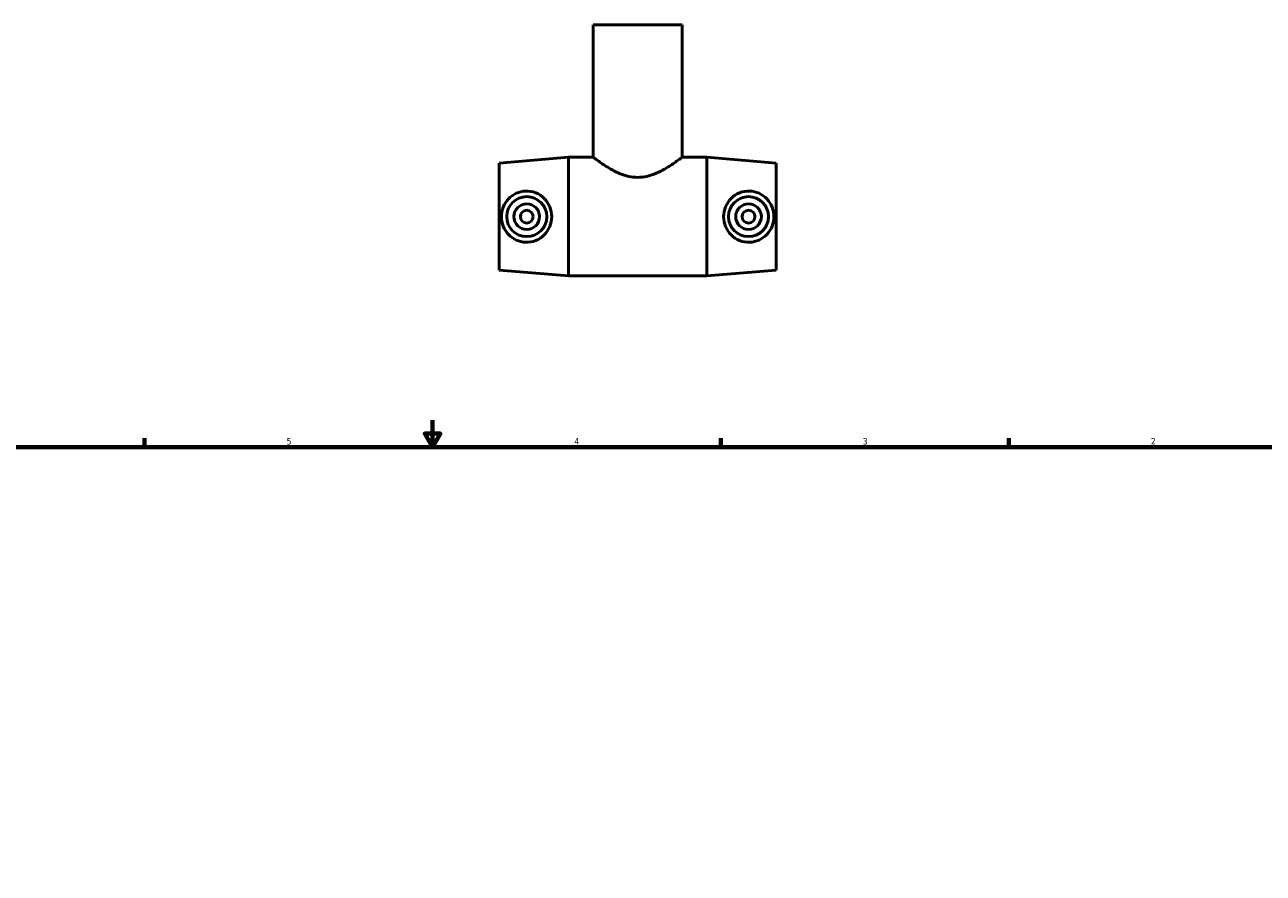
# Model space of a CAD drawing. Header units: inches. Extents: x -7.1 to 48.3, y -0.9 to 31.9.
# Tile 5 of 6: x 11 to 29.3, y 14.7 to 27.2. Entities that reach past the tile are written whole.
import ezdxf

# ---------------------------------------------------------------- set-up
doc = ezdxf.new("R2010")
doc.units = ezdxf.units.IN
doc.header["$MEASUREMENT"] = 0
doc.layers.add('Border (ANSI)', color=7, linetype='Continuous', lineweight=70)
doc.layers.add('Visible (ANSI)', color=7, linetype='Continuous', lineweight=50)
doc.styles.add('Note Text (ANSI)', font='tahoma.ttf')

# ---------------------------------------------------------------- blocks, each defined once
blk = doc.blocks.new('Borders Default Border')
at = {"layer": 'Border (ANSI)'}
for p, q in [((12.75, 21), (12.75, 21.134)), ((21.25, 21), (21.25, 21.134)), ((25.5, 21), (25.5, 21.134))]:
    blk.add_line(p, q, dxfattribs=at)
at = {"layer": 'Border (ANSI)', "flags": 128}
for points in [[(17, 21.4), (17, 21), (16.885, 21.2), (17.115, 21.2), (17, 21)], [(0.5, 1), (0.5, 21), (33.5, 21), (33.5, 1), (0.5, 1)]]:
    blk.add_lwpolyline(points, dxfattribs=at)
at = {"layer": 'Border (ANSI)', "color": 5, "true_color": 0x0000ff, "char_height": 0.0945, "attachment_point": 7, "style": 'Note Text (ANSI)'}
for s, insert in [('5', (14.847, 21.038)), ('4', (19.092, 21.04)), ('3', (23.346, 21.038)), ('2', (27.596, 21.04))]:
    blk.add_mtext(s, dxfattribs=dict(at, insert=insert))

msp = doc.modelspace()

# ---------------------------------------------------------------- linework, layer by layer
at = {"layer": 'Visible (ANSI)'}
for p, q in [((20.681, 27.23), (19.37, 27.23)), ((19.37, 27.23), (19.37, 25.275)), ((20.681, 27.23), (20.681, 25.275)), ((17.98, 25.187), (19.003, 25.275)), ((19.003, 23.525), (19.003, 25.275)), ((19.003, 25.275), (19.37, 25.275)), ((20.681, 25.275), (21.048, 25.275)), ((21.048, 23.525), (21.048, 25.275)), ((22.07, 25.187), (21.048, 25.275)), ((17.98, 23.612), (17.98, 25.187)), ((22.07, 23.612), (22.07, 25.187)), ((17.98, 23.612), (19.003, 23.525)), ((22.07, 23.612), (21.048, 23.525)), ((19.003, 23.525), (21.048, 23.525))]:
    msp.add_line(p, q, dxfattribs=at)
for centre, radius in [((18.389, 24.4), 0.295), ((21.661, 24.4), 0.295), ((18.389, 24.4), 0.189), ((18.389, 24.4), 0.0945), ((21.661, 24.4), 0.189), ((21.661, 24.4), 0.0945)]:
    msp.add_circle(centre, radius, dxfattribs=at)
for points, knots in [([(20.681, 25.275), (20.681, 25.275), (20.677, 25.272), (20.659, 25.259), (20.646, 25.249), (20.612, 25.224), (20.591, 25.209), (20.543, 25.177), (20.517, 25.159), (20.432, 25.106), (20.361, 25.065), (20.241, 25.017), (20.2, 25.004), (20.114, 24.985), (20.069, 24.979), (19.981, 24.979), (19.937, 24.985), (19.851, 25.004), (19.809, 25.017), (19.69, 25.065), (19.619, 25.106), (19.534, 25.159), (19.507, 25.177), (19.46, 25.209), (19.439, 25.224), (19.405, 25.249), (19.392, 25.259), (19.374, 25.272), (19.37, 25.275), (19.37, 25.275)], [2.654547, 2.654547, 2.654547, 2.654547, 2.982862, 2.982862, 3.311177, 3.311177, 3.639492, 3.639492, 3.967807, 3.967807, 4.63845, 4.63845, 4.973772, 4.973772, 5.309094, 5.309094, 5.644415, 5.644415, 5.979737, 5.979737, 6.650381, 6.650381, 6.978696, 6.978696, 7.307011, 7.307011, 7.635326, 7.635326, 7.963641, 7.963641, 7.963641, 7.963641]), ([(18.372, 24.022), (18.326, 24.024), (18.278, 24.035), (18.19, 24.076), (18.15, 24.105), (18.088, 24.171), (18.061, 24.213), (18.025, 24.304), (18.016, 24.353), (18.016, 24.446), (18.025, 24.496), (18.061, 24.587), (18.088, 24.628), (18.15, 24.695), (18.19, 24.724), (18.278, 24.765), (18.326, 24.776), (18.422, 24.78), (18.474, 24.771), (18.57, 24.733), (18.613, 24.703), (18.679, 24.636), (18.708, 24.594), (18.747, 24.5), (18.757, 24.449), (18.757, 24.351), (18.747, 24.3), (18.708, 24.206), (18.679, 24.164), (18.613, 24.096), (18.57, 24.067), (18.474, 24.029), (18.422, 24.02), (18.372, 24.022)], [0, 0, 0, 0, 0.35113, 0.35113, 0.702261, 0.702261, 1.056266, 1.056266, 1.41027, 1.41027, 1.764275, 1.764275, 2.11828, 2.11828, 2.469411, 2.469411, 2.820541, 2.820541, 3.203581, 3.203581, 3.586621, 3.586621, 3.958489, 3.958489, 4.330357, 4.330357, 4.702225, 4.702225, 5.074092, 5.074092, 5.457133, 5.457133, 5.840173, 5.840173, 5.840173, 5.840173]), ([(21.679, 24.022), (21.629, 24.02), (21.576, 24.029), (21.481, 24.067), (21.438, 24.096), (21.371, 24.164), (21.342, 24.206), (21.304, 24.3), (21.294, 24.351), (21.294, 24.449), (21.304, 24.5), (21.342, 24.594), (21.371, 24.636), (21.438, 24.703), (21.481, 24.733), (21.576, 24.771), (21.629, 24.78), (21.725, 24.776), (21.773, 24.765), (21.861, 24.724), (21.901, 24.695), (21.963, 24.628), (21.99, 24.587), (22.026, 24.496), (22.034, 24.446), (22.034, 24.353), (22.026, 24.304), (21.99, 24.213), (21.963, 24.171), (21.901, 24.105), (21.861, 24.076), (21.773, 24.035), (21.725, 24.024), (21.679, 24.022)], [0, 0, 0, 0, 0.38304, 0.38304, 0.76608, 0.76608, 1.137948, 1.137948, 1.509816, 1.509816, 1.881684, 1.881684, 2.253552, 2.253552, 2.636592, 2.636592, 3.019632, 3.019632, 3.370762, 3.370762, 3.721893, 3.721893, 4.075898, 4.075898, 4.429902, 4.429902, 4.783907, 4.783907, 5.137912, 5.137912, 5.489043, 5.489043, 5.840173, 5.840173, 5.840173, 5.840173])]:
    msp.add_open_spline(points, degree=3, knots=knots, dxfattribs=at)

# ---------------------------------------------------------------- block references
msp.add_blockref('Borders Default Border', (0, 0))

doc.saveas('drawing.dxf')
